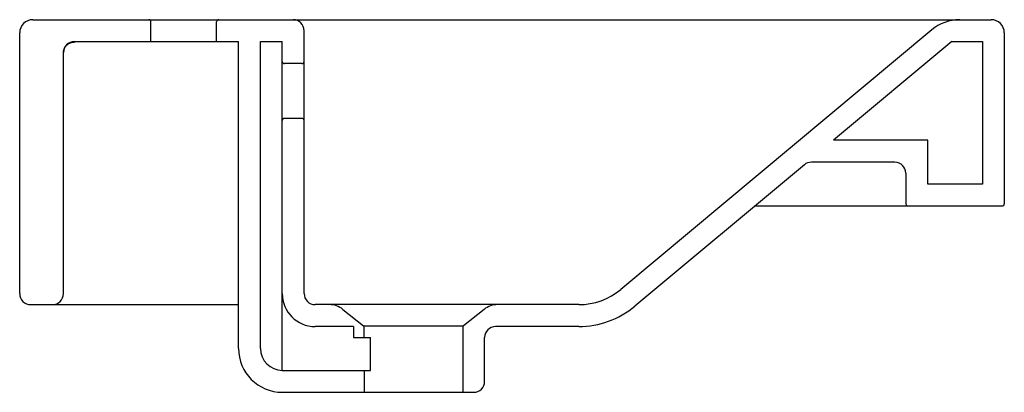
# Model space of a CAD drawing. Header units: millimetres. Extents: x 0 to 0.45, y -0.04 to 0.13.
import ezdxf

# ---------------------------------------------------------------- set-up
doc = ezdxf.new("R2010")
doc.units = ezdxf.units.MM
doc.layers.add('BLOCKS', color=3, linetype='Continuous')

msp = doc.modelspace()

# ---------------------------------------------------------------- linework, layer by layer
at = {"layer": 'BLOCKS'}
for p, q in [((0.005999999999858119, 0.1299999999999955), (0.44399999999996, 0.1299999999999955)), ((0.05999999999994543, 0.1200000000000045), (0.05999999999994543, 0.1290000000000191)), ((0.08999999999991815, 0.1200000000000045), (0.08999999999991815, 0.1290000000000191)), ((0, 0.004999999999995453), (0, 0.1240000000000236)), ((0.1299999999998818, 0.004999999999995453), (0.1299999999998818, 0.125)), ((0.4168168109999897, 0.1253644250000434), (0.2747235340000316, 0.006953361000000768)), ((0.4500000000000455, 0.1240000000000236), (0.4500000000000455, 0.04600000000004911)), ((0.02499999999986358, 0.1200000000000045), (0.09999999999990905, 0.1200000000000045)), ((0.09999999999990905, -0.01999999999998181), (0.09999999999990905, 0.1200000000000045)), ((0.1099999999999, 0.1200000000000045), (0.1199999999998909, 0.1200000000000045)), ((0.1099999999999, -0.01999999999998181), (0.1099999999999, 0.1200000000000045)), ((0.1199999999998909, -0.02999999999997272), (0.1199999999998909, 0.1200000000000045)), ((0.4259999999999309, 0.1200000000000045), (0.3719999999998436, 0.07500000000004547)), ((0.4259999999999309, 0.1200000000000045), (0.4399999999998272, 0.1200000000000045)), ((0.4399999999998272, 0.1200000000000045), (0.4399999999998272, 0.05500000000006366)), ((0.01999999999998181, 0.004999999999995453), (0.01999999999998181, 0.1150000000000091)), ((0.1289999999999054, 0.1100000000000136), (0.1209999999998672, 0.1100000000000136)), ((0.1289999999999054, 0.08500000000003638), (0.1209999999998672, 0.08500000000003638)), ((0.4149999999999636, 0.07500000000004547), (0.3719999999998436, 0.07500000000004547)), ((0.4149999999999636, 0.05500000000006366), (0.4149999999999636, 0.07500000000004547)), ((0.3586093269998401, 0.06384110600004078), (0.2811253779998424, -0.0007288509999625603)), ((0.3999999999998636, 0.06500000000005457), (0.3618102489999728, 0.06500000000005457)), ((0.4049999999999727, 0.06000000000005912), (0.4049999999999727, 0.04600000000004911)), ((0.4399999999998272, 0.05500000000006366), (0.4149999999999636, 0.05500000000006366)), ((0.3360000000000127, 0.04500000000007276), (0.4489999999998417, 0.04500000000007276)), ((0.004999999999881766, 0), (0.09999999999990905, 0)), ((0.255518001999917, 0), (0.1349999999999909, 0)), ((0.1477391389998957, -0.002191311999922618), (0.1571246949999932, -0.009699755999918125)), ((0.2122608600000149, -0.002191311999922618), (0.2028753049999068, -0.009699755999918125)), ((0.1524999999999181, -0.009999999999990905), (0.1349999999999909, -0.009999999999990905)), ((0.1524999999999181, -0.009999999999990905), (0.1524999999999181, -0.01499999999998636)), ((0.1571246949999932, -0.009699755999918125), (0.2028753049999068, -0.009699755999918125)), ((0.1575000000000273, -0.01499999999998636), (0.1575000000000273, -0.0104806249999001)), ((0.2024999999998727, -0.0104806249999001), (0.2024999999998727, -0.03999999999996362)), ((0.255518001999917, -0.009999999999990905), (0.2174999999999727, -0.009999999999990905)), ((0.1524999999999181, -0.01499999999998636), (0.1603129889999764, -0.01499999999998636)), ((0.1603129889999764, -0.02999999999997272), (0.1603129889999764, -0.01499999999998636)), ((0.2124999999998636, -0.03499999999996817), (0.2124999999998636, -0.01499999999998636)), ((0.1199999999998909, -0.02999999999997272), (0.1603129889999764, -0.02999999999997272)), ((0.1575000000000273, -0.02999999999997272), (0.1575000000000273, -0.03999999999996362)), ((0.1199999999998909, -0.03999999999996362), (0.2074999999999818, -0.03999999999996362))]:
    msp.add_line(p, q, dxfattribs=at)
msp.add_polyline3d([(0.02000475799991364, 0.1150846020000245, 0), (0.02001902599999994, 0.1153003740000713, 0), (0.02004277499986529, 0.1155153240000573, 0), (0.020075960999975, 0.1157290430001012, 0), (0.02011851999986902, 0.1159411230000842, 0), (0.0201703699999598, 0.116151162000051, 0), (0.02023141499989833, 0.1163587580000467, 0), (0.02030153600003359, 0.1165635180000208, 0), (0.02038060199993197, 0.1167650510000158, 0), (0.02046846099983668, 0.1169629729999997, 0), (0.02056494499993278, 0.117156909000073, 0), (0.02066987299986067, 0.1173464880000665, 0), (0.02078304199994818, 0.1175313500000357, 0), (0.02090423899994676, 0.117711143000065, 0), (0.02103323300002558, 0.1178855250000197, 0), (0.02116977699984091, 0.1180541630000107, 0), (0.02131361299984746, 0.118216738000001, 0), (0.02146446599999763, 0.1183729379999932, 0), (0.02162204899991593, 0.1185224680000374, 0), (0.02178606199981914, 0.1186650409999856, 0), (0.02195619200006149, 0.1188003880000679, 0), (0.02213211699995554, 0.1189282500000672, 0), (0.02231350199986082, 0.1190483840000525, 0), (0.02249999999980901, 0.1191605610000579, 0), (0.02269125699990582, 0.1192645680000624, 0), (0.02288690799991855, 0.1193602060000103, 0), (0.02308658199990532, 0.1194472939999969, 0), (0.02328989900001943, 0.1195256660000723, 0), (0.02349647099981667, 0.1195951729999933, 0), (0.02370590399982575, 0.1196556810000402, 0), (0.02391780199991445, 0.1197070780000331, 0), (0.02413175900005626, 0.119749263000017, 0), (0.02434736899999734, 0.1197821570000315, 0), (0.02456422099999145, 0.1198056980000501, 0), (0.02478190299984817, 0.1198198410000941, 0), (0.02499999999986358, 0.1198245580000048, 0)], dxfattribs=at)
for centre, radius, start, end in [((0.005999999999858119, 0.1240000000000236), 0.006, 90, 180), ((0.05899999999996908, 0.1290000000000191), 0.001, 0, 90), ((0.0909999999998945, 0.1290000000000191), 0.001, 90, 180), ((0.125, 0.125), 0.005000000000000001, 0, 90), ((0.4296204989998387, 0.1100000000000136), 0.01999999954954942, 90, 129.8055721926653), ((0.44399999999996, 0.1240000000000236), 0.006, 0, 90), ((0.02499999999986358, 0.1150000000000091), 0.005000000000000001, 90, 180), ((0.1209999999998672, 0.11099999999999), 0.001, 180, 270), ((0.1289999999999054, 0.11099999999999), 0.001, 270, 0), ((0.1209999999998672, 0.08400000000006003), 0.001, 90, 180), ((0.1289999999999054, 0.08400000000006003), 0.001, 0, 90), ((0.3618102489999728, 0.06000000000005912), 0.004999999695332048, 90, 129.8055740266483), ((0.3999999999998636, 0.06000000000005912), 0.005000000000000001, 0, 90), ((0.4059999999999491, 0.04600000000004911), 0.001, 180, 270), ((0.4489999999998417, 0.04600000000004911), 0.001, 270, 0), ((0.004999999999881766, 0.004999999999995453), 0.005000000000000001, 180, 270), ((0.01499999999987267, 0.004999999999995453), 0.005000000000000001, 270, 0), ((0.1349999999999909, 0.004999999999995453), 0.015, 180, 270), ((0.1349999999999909, 0.004999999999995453), 0.005000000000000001, 180, 270), ((0.255518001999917, 0.0300000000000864), 0.03000000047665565, 270, 309.8055703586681), ((0.1414921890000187, -0.009999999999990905), 0.01, 51.34019353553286, 90), ((0.2185078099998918, -0.009999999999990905), 0.009999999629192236, 90, 128.6598064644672), ((0.255518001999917, 0.0300000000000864), 0.03999999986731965, 270, 309.8055712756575), ((0.1564999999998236, -0.0104806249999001), 0.001000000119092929, 0, 51.34020069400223), ((0.203499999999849, -0.0104806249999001), 0.001, 128.6597993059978, 180), ((0.2174999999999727, -0.01499999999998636), 0.005000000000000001, 90, 180), ((0.1199999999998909, -0.01999999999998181), 0.02, 180, 270), ((0.1199999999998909, -0.01999999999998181), 0.01, 180, 270), ((0.2074999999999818, -0.03499999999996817), 0.005000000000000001, 270, 0)]:
    msp.add_arc(centre, radius, start, end, dxfattribs=at)

doc.saveas('drawing.dxf')
